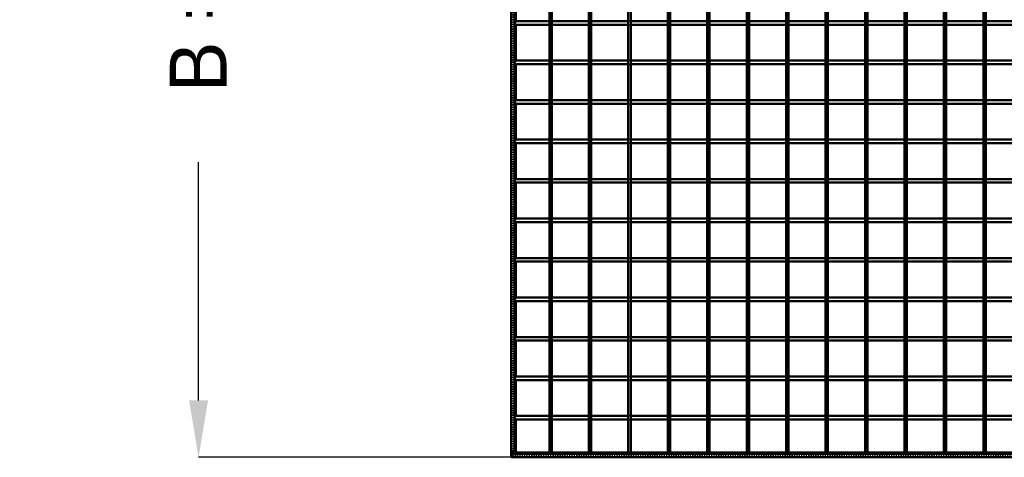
# Model space of a CAD drawing. Header units: millimetres. Extents: x -1015 to 654, y -500 to 954.
# Tile 1 of 10: x -1015 to -183, y -500 to -131. Entities that reach past the tile are written whole.
import ezdxf

# ---------------------------------------------------------------- set-up
doc = ezdxf.new("R2010")
doc.units = ezdxf.units.MM
doc.linetypes.add('Dashed', pattern=[2, 1, -1])
for name, color, linetype, lineweight in [('2d ConnectionPoints', 7, 'Continuous', 50), ('AM_0', 7, 'Continuous', 50), ('AM_5', 3, 'Continuous', 25), ('AM_9', 6, 'Dashed', 25)]:
    doc.layers.add(name, color=color, linetype=linetype, lineweight=lineweight)
doc.dimstyles.new('ISO-25', dxfattribs={"dimtxt": 2.5, "dimasz": 2.5, "dimexe": 1.25, "dimexo": 0.625, "dimtad": 1, "dimtxsty": 'Standard', "dimcen": 2.5, "dimadec": 0, "dimazin": 0, "dimtfac": 1, "dimtmove": 0, "dimatfit": 3, "dimfxl": 1, "dimarcsym": 0})

# ---------------------------------------------------------------- blocks, each defined once
blk = doc.blocks.new('2_aye5v7en8hty8qucihwbxgmkc________0_in_LPPX333033311120010003500_4')
at = {"layer": 'AM_0'}
for p, q in [((600, -497), (-600, -497)), ((-600, -497), (-600, -500)), ((-567.61, -496.05), (-596.05, -496.05)), ((-534.28, -496.05), (-565.61, -496.05)), ((-500.95, -496.05), (-532.28, -496.05)), ((-467.62, -496.05), (-498.95, -496.05)), ((-434.29, -496.05), (-465.62, -496.05)), ((-400.96, -496.05), (-432.29, -496.05)), ((-367.63, -496.05), (-398.96, -496.05)), ((-334.3, -496.05), (-365.63, -496.05)), ((-300.97, -496.05), (-332.3, -496.05)), ((-267.64, -496.05), (-298.97, -496.05)), ((-234.31, -496.05), (-265.64, -496.05)), ((-200.98, -496.05), (-232.31, -496.05)), ((-167.65, -496.05), (-198.98, -496.05)), ((600, -500), (-600, -500))]:
    blk.add_line(p, q, dxfattribs=at)
at = {"layer": 'AM_9'}
for p, q in [((-596.05, -496.05), (-600, -496.05)), ((600, -498.4), (-600, -498.4)), ((600, -498.92), (-600, -498.92)), ((-565.61, -496.05), (-567.61, -496.05)), ((-532.28, -496.05), (-534.28, -496.05)), ((-498.95, -496.05), (-500.95, -496.05)), ((-465.62, -496.05), (-467.62, -496.05)), ((-432.29, -496.05), (-434.29, -496.05)), ((-398.96, -496.05), (-400.96, -496.05)), ((-365.63, -496.05), (-367.63, -496.05)), ((-332.3, -496.05), (-334.3, -496.05)), ((-298.97, -496.05), (-300.97, -496.05)), ((-265.64, -496.05), (-267.64, -496.05)), ((-232.31, -496.05), (-234.31, -496.05)), ((-198.98, -496.05), (-200.98, -496.05))]:
    blk.add_line(p, q, dxfattribs=at)
blk = doc.blocks.new('3_98w8y8n9pnnshzyqtkhy7d5ta________0_in_LPPX333033311120010003500_4')
at = {"layer": 'AM_0'}
for p, q in [((-567.61, -497), (-567.61, 497)), ((-565.61, -497), (-565.61, 497)), ((-565.61, -497), (-567.61, -497))]:
    blk.add_line(p, q, dxfattribs=at)
blk = doc.blocks.new('4_wizhkgic8zalxwleitgvp0fmm________0_in_LPPX333033311120010003500_4')
at = {"layer": 'AM_0'}
for p, q in [((-534.28, -497), (-534.28, 497)), ((-532.28, -497), (-532.28, 497)), ((-532.28, -497), (-534.28, -497))]:
    blk.add_line(p, q, dxfattribs=at)
blk = doc.blocks.new('5_82lzt9405gntaohgu1nx3q3im________0_in_LPPX333033311120010003500_4')
at = {"layer": 'AM_0'}
for p, q in [((-500.95, -497), (-500.95, 497)), ((-498.95, -497), (-498.95, 497)), ((-498.95, -497), (-500.95, -497))]:
    blk.add_line(p, q, dxfattribs=at)
blk = doc.blocks.new('6_csmklxqvnaftu5ah9o9iv45ii________0_in_LPPX333033311120010003500_4')
at = {"layer": 'AM_0'}
for p, q in [((-467.62, -497), (-467.62, 497)), ((-465.62, -497), (-465.62, 497)), ((-465.62, -497), (-467.62, -497))]:
    blk.add_line(p, q, dxfattribs=at)
blk = doc.blocks.new('7_621yq6z4jo3vtsxkbmhoq45sg________0_in_LPPX333033311120010003500_4')
at = {"layer": 'AM_0'}
for p, q in [((-434.29, -497), (-434.29, 497)), ((-432.29, -497), (-432.29, 497)), ((-432.29, -497), (-434.29, -497))]:
    blk.add_line(p, q, dxfattribs=at)
blk = doc.blocks.new('8_ryixsldcfzuoqkxpyifwhqjbs________0_in_LPPX333033311120010003500_4')
at = {"layer": 'AM_0'}
for p, q in [((-400.96, -497), (-400.96, 497)), ((-398.96, -497), (-398.96, 497)), ((-398.96, -497), (-400.96, -497))]:
    blk.add_line(p, q, dxfattribs=at)
blk = doc.blocks.new('9_z2vu9ui5k5jb81t44dnrtzbje________0_in_LPPX333033311120010003500_4')
at = {"layer": 'AM_0'}
for p, q in [((-367.63, -497), (-367.63, 497)), ((-365.63, -497), (-365.63, 497)), ((-365.63, -497), (-367.63, -497))]:
    blk.add_line(p, q, dxfattribs=at)
blk = doc.blocks.new('10_d8nt32767jgunftint1pfjqmj________0_in_LPPX333033311120010003500_4')
at = {"layer": 'AM_0'}
for p, q in [((-334.3, -497), (-334.3, 497)), ((-332.3, -497), (-332.3, 497)), ((-332.3, -497), (-334.3, -497))]:
    blk.add_line(p, q, dxfattribs=at)
blk = doc.blocks.new('11_f48x1726dn3gzwi7iqlk6zoyg________0_in_LPPX333033311120010003500_4')
at = {"layer": 'AM_0'}
for p, q in [((-300.97, -497), (-300.97, 497)), ((-298.97, -497), (-298.97, 497)), ((-298.97, -497), (-300.97, -497))]:
    blk.add_line(p, q, dxfattribs=at)
blk = doc.blocks.new('12_8wn13upayi8n9dlhgtrexv86h________0_in_LPPX333033311120010003500_4')
at = {"layer": 'AM_0'}
for p, q in [((-267.64, -497), (-267.64, 497)), ((-265.64, -497), (-265.64, 497)), ((-265.64, -497), (-267.64, -497))]:
    blk.add_line(p, q, dxfattribs=at)
blk = doc.blocks.new('13_qmaw2ln7ypr8b205kkrsenfns________0_in_LPPX333033311120010003500_4')
at = {"layer": 'AM_0'}
for p, q in [((-234.31, -497), (-234.31, 497)), ((-232.31, -497), (-232.31, 497)), ((-232.31, -497), (-234.31, -497))]:
    blk.add_line(p, q, dxfattribs=at)
blk = doc.blocks.new('14_nr62sfknrv5k65frpn3hblj8j________0_in_LPPX333033311120010003500_4')
at = {"layer": 'AM_0'}
for p, q in [((-200.98, -497), (-200.98, 497)), ((-198.98, -497), (-198.98, 497)), ((-198.98, -497), (-200.98, -497))]:
    blk.add_line(p, q, dxfattribs=at)
blk = doc.blocks.new('39_w7z8vgcumxqs7950xpl0k6ydj________0_in_LPPX333033311120010003500_4')
at = {"layer": 'AM_0'}
for p, q in [((-597, -465.12), (-597, -468.12)), ((-567.61, -465.12), (-597, -465.12)), ((-567.61, -465.12), (-567.61, -468.12)), ((-534.28, -465.12), (-565.61, -465.12)), ((-565.61, -468.12), (-565.61, -465.12)), ((-534.28, -465.12), (-534.28, -468.12)), ((-532.28, -468.12), (-532.28, -465.12)), ((-500.95, -465.12), (-532.28, -465.12)), ((-500.95, -465.12), (-500.95, -468.12)), ((-467.62, -465.12), (-498.95, -465.12)), ((-498.95, -468.12), (-498.95, -465.12)), ((-467.62, -465.12), (-467.62, -468.12)), ((-465.62, -468.12), (-465.62, -465.12)), ((-434.29, -465.12), (-465.62, -465.12)), ((-434.29, -465.12), (-434.29, -468.12)), ((-432.29, -468.12), (-432.29, -465.12)), ((-400.96, -465.12), (-432.29, -465.12)), ((-400.96, -465.12), (-400.96, -468.12)), ((-398.96, -468.12), (-398.96, -465.12)), ((-367.63, -465.12), (-398.96, -465.12)), ((-367.63, -465.12), (-367.63, -468.12)), ((-365.63, -468.12), (-365.63, -465.12)), ((-334.3, -465.12), (-365.63, -465.12)), ((-334.3, -465.12), (-334.3, -468.12)), ((-332.3, -468.12), (-332.3, -465.12)), ((-300.97, -465.12), (-332.3, -465.12)), ((-300.97, -465.12), (-300.97, -468.12)), ((-298.97, -468.12), (-298.97, -465.12)), ((-267.64, -465.12), (-298.97, -465.12)), ((-267.64, -465.12), (-267.64, -468.12)), ((-265.64, -468.12), (-265.64, -465.12)), ((-234.31, -465.12), (-265.64, -465.12)), ((-234.31, -465.12), (-234.31, -468.12)), ((-232.31, -468.12), (-232.31, -465.12)), ((-200.98, -465.12), (-232.31, -465.12)), ((-200.98, -465.12), (-200.98, -468.12)), ((-198.98, -468.12), (-198.98, -465.12)), ((-167.65, -465.12), (-198.98, -465.12)), ((-567.61, -468.12), (-597, -468.12)), ((-534.28, -468.12), (-565.61, -468.12)), ((-500.95, -468.12), (-532.28, -468.12)), ((-467.62, -468.12), (-498.95, -468.12)), ((-434.29, -468.12), (-465.62, -468.12)), ((-400.96, -468.12), (-432.29, -468.12)), ((-367.63, -468.12), (-398.96, -468.12)), ((-334.3, -468.12), (-365.63, -468.12)), ((-300.97, -468.12), (-332.3, -468.12)), ((-267.64, -468.12), (-298.97, -468.12)), ((-234.31, -468.12), (-265.64, -468.12)), ((-200.98, -468.12), (-232.31, -468.12)), ((-167.65, -468.12), (-198.98, -468.12))]:
    blk.add_line(p, q, dxfattribs=at)
at = {"layer": 'AM_9'}
for p, q in [((-565.61, -465.12), (-567.61, -465.12)), ((-532.28, -465.12), (-534.28, -465.12)), ((-498.95, -465.12), (-500.95, -465.12)), ((-465.62, -465.12), (-467.62, -465.12)), ((-432.29, -465.12), (-434.29, -465.12)), ((-398.96, -465.12), (-400.96, -465.12)), ((-365.63, -465.12), (-367.63, -465.12)), ((-332.3, -465.12), (-334.3, -465.12)), ((-298.97, -465.12), (-300.97, -465.12)), ((-265.64, -465.12), (-267.64, -465.12)), ((-232.31, -465.12), (-234.31, -465.12)), ((-198.98, -465.12), (-200.98, -465.12)), ((-567.61, -468.12), (-565.61, -468.12)), ((-534.28, -468.12), (-532.28, -468.12)), ((-500.95, -468.12), (-498.95, -468.12)), ((-467.62, -468.12), (-465.62, -468.12)), ((-434.29, -468.12), (-432.29, -468.12)), ((-400.96, -468.12), (-398.96, -468.12)), ((-367.63, -468.12), (-365.63, -468.12)), ((-334.3, -468.12), (-332.3, -468.12)), ((-300.97, -468.12), (-298.97, -468.12)), ((-267.64, -468.12), (-265.64, -468.12)), ((-234.31, -468.12), (-232.31, -468.12)), ((-200.98, -468.12), (-198.98, -468.12))]:
    blk.add_line(p, q, dxfattribs=at)
blk = doc.blocks.new('40_pdipfrf5e9tv9q0oiyv9ppw4i________0_in_LPPX333033311120010003500_4')
at = {"layer": 'AM_0'}
for p, q in [((-597, -431.79), (-597, -434.79)), ((-567.61, -431.79), (-597, -431.79)), ((-567.61, -431.79), (-567.61, -434.79)), ((-534.28, -431.79), (-565.61, -431.79)), ((-565.61, -434.79), (-565.61, -431.79)), ((-534.28, -431.79), (-534.28, -434.79)), ((-532.28, -434.79), (-532.28, -431.79)), ((-500.95, -431.79), (-532.28, -431.79)), ((-500.95, -431.79), (-500.95, -434.79)), ((-467.62, -431.79), (-498.95, -431.79)), ((-498.95, -434.79), (-498.95, -431.79)), ((-467.62, -431.79), (-467.62, -434.79)), ((-465.62, -434.79), (-465.62, -431.79)), ((-434.29, -431.79), (-465.62, -431.79)), ((-434.29, -431.79), (-434.29, -434.79)), ((-432.29, -434.79), (-432.29, -431.79)), ((-400.96, -431.79), (-432.29, -431.79)), ((-400.96, -431.79), (-400.96, -434.79)), ((-398.96, -434.79), (-398.96, -431.79)), ((-367.63, -431.79), (-398.96, -431.79)), ((-367.63, -431.79), (-367.63, -434.79)), ((-365.63, -434.79), (-365.63, -431.79)), ((-334.3, -431.79), (-365.63, -431.79)), ((-334.3, -431.79), (-334.3, -434.79)), ((-332.3, -434.79), (-332.3, -431.79)), ((-300.97, -431.79), (-332.3, -431.79)), ((-300.97, -431.79), (-300.97, -434.79)), ((-298.97, -434.79), (-298.97, -431.79)), ((-267.64, -431.79), (-298.97, -431.79)), ((-267.64, -431.79), (-267.64, -434.79)), ((-265.64, -434.79), (-265.64, -431.79)), ((-234.31, -431.79), (-265.64, -431.79)), ((-234.31, -431.79), (-234.31, -434.79)), ((-232.31, -434.79), (-232.31, -431.79)), ((-200.98, -431.79), (-232.31, -431.79)), ((-200.98, -431.79), (-200.98, -434.79)), ((-198.98, -434.79), (-198.98, -431.79)), ((-167.65, -431.79), (-198.98, -431.79)), ((-567.61, -434.79), (-597, -434.79)), ((-534.28, -434.79), (-565.61, -434.79)), ((-500.95, -434.79), (-532.28, -434.79)), ((-467.62, -434.79), (-498.95, -434.79)), ((-434.29, -434.79), (-465.62, -434.79)), ((-400.96, -434.79), (-432.29, -434.79)), ((-367.63, -434.79), (-398.96, -434.79)), ((-334.3, -434.79), (-365.63, -434.79)), ((-300.97, -434.79), (-332.3, -434.79)), ((-267.64, -434.79), (-298.97, -434.79)), ((-234.31, -434.79), (-265.64, -434.79)), ((-200.98, -434.79), (-232.31, -434.79)), ((-167.65, -434.79), (-198.98, -434.79))]:
    blk.add_line(p, q, dxfattribs=at)
at = {"layer": 'AM_9'}
for p, q in [((-565.61, -431.79), (-567.61, -431.79)), ((-532.28, -431.79), (-534.28, -431.79)), ((-498.95, -431.79), (-500.95, -431.79)), ((-465.62, -431.79), (-467.62, -431.79)), ((-432.29, -431.79), (-434.29, -431.79)), ((-398.96, -431.79), (-400.96, -431.79)), ((-365.63, -431.79), (-367.63, -431.79)), ((-332.3, -431.79), (-334.3, -431.79)), ((-298.97, -431.79), (-300.97, -431.79)), ((-265.64, -431.79), (-267.64, -431.79)), ((-232.31, -431.79), (-234.31, -431.79)), ((-198.98, -431.79), (-200.98, -431.79)), ((-567.61, -434.79), (-565.61, -434.79)), ((-534.28, -434.79), (-532.28, -434.79)), ((-500.95, -434.79), (-498.95, -434.79)), ((-467.62, -434.79), (-465.62, -434.79)), ((-434.29, -434.79), (-432.29, -434.79)), ((-400.96, -434.79), (-398.96, -434.79)), ((-367.63, -434.79), (-365.63, -434.79)), ((-334.3, -434.79), (-332.3, -434.79)), ((-300.97, -434.79), (-298.97, -434.79)), ((-267.64, -434.79), (-265.64, -434.79)), ((-234.31, -434.79), (-232.31, -434.79)), ((-200.98, -434.79), (-198.98, -434.79))]:
    blk.add_line(p, q, dxfattribs=at)
blk = doc.blocks.new('41_phayhs35dc2vzmm2moycgwd2c________0_in_LPPX333033311120010003500_4')
at = {"layer": 'AM_0'}
for p, q in [((-597, -398.46), (-597, -401.46)), ((-567.61, -398.46), (-597, -398.46)), ((-567.61, -398.46), (-567.61, -401.46)), ((-534.28, -398.46), (-565.61, -398.46)), ((-565.61, -401.46), (-565.61, -398.46)), ((-534.28, -398.46), (-534.28, -401.46)), ((-532.28, -401.46), (-532.28, -398.46)), ((-500.95, -398.46), (-532.28, -398.46)), ((-500.95, -398.46), (-500.95, -401.46)), ((-467.62, -398.46), (-498.95, -398.46)), ((-498.95, -401.46), (-498.95, -398.46)), ((-467.62, -398.46), (-467.62, -401.46)), ((-465.62, -401.46), (-465.62, -398.46)), ((-434.29, -398.46), (-465.62, -398.46)), ((-434.29, -398.46), (-434.29, -401.46)), ((-432.29, -401.46), (-432.29, -398.46)), ((-400.96, -398.46), (-432.29, -398.46)), ((-400.96, -398.46), (-400.96, -401.46)), ((-398.96, -401.46), (-398.96, -398.46)), ((-367.63, -398.46), (-398.96, -398.46)), ((-367.63, -398.46), (-367.63, -401.46)), ((-365.63, -401.46), (-365.63, -398.46)), ((-334.3, -398.46), (-365.63, -398.46)), ((-334.3, -398.46), (-334.3, -401.46)), ((-332.3, -401.46), (-332.3, -398.46)), ((-300.97, -398.46), (-332.3, -398.46)), ((-300.97, -398.46), (-300.97, -401.46)), ((-298.97, -401.46), (-298.97, -398.46)), ((-267.64, -398.46), (-298.97, -398.46)), ((-267.64, -398.46), (-267.64, -401.46)), ((-265.64, -401.46), (-265.64, -398.46)), ((-234.31, -398.46), (-265.64, -398.46)), ((-234.31, -398.46), (-234.31, -401.46)), ((-232.31, -401.46), (-232.31, -398.46)), ((-200.98, -398.46), (-232.31, -398.46)), ((-200.98, -398.46), (-200.98, -401.46)), ((-198.98, -401.46), (-198.98, -398.46)), ((-167.65, -398.46), (-198.98, -398.46)), ((-567.61, -401.46), (-597, -401.46)), ((-534.28, -401.46), (-565.61, -401.46)), ((-500.95, -401.46), (-532.28, -401.46)), ((-467.62, -401.46), (-498.95, -401.46)), ((-434.29, -401.46), (-465.62, -401.46)), ((-400.96, -401.46), (-432.29, -401.46)), ((-367.63, -401.46), (-398.96, -401.46)), ((-334.3, -401.46), (-365.63, -401.46)), ((-300.97, -401.46), (-332.3, -401.46)), ((-267.64, -401.46), (-298.97, -401.46)), ((-234.31, -401.46), (-265.64, -401.46)), ((-200.98, -401.46), (-232.31, -401.46)), ((-167.65, -401.46), (-198.98, -401.46))]:
    blk.add_line(p, q, dxfattribs=at)
at = {"layer": 'AM_9'}
for p, q in [((-565.61, -398.46), (-567.61, -398.46)), ((-532.28, -398.46), (-534.28, -398.46)), ((-498.95, -398.46), (-500.95, -398.46)), ((-465.62, -398.46), (-467.62, -398.46)), ((-432.29, -398.46), (-434.29, -398.46)), ((-398.96, -398.46), (-400.96, -398.46)), ((-365.63, -398.46), (-367.63, -398.46)), ((-332.3, -398.46), (-334.3, -398.46)), ((-298.97, -398.46), (-300.97, -398.46)), ((-265.64, -398.46), (-267.64, -398.46)), ((-232.31, -398.46), (-234.31, -398.46)), ((-198.98, -398.46), (-200.98, -398.46)), ((-567.61, -401.46), (-565.61, -401.46)), ((-534.28, -401.46), (-532.28, -401.46)), ((-500.95, -401.46), (-498.95, -401.46)), ((-467.62, -401.46), (-465.62, -401.46)), ((-434.29, -401.46), (-432.29, -401.46)), ((-400.96, -401.46), (-398.96, -401.46)), ((-367.63, -401.46), (-365.63, -401.46)), ((-334.3, -401.46), (-332.3, -401.46)), ((-300.97, -401.46), (-298.97, -401.46)), ((-267.64, -401.46), (-265.64, -401.46)), ((-234.31, -401.46), (-232.31, -401.46)), ((-200.98, -401.46), (-198.98, -401.46))]:
    blk.add_line(p, q, dxfattribs=at)
blk = doc.blocks.new('42_4hf98vh8qja4sdda154kj5dgv________0_in_LPPX333033311120010003500_4')
at = {"layer": 'AM_0'}
for p, q in [((-597, -365.13), (-597, -368.13)), ((-567.61, -365.13), (-597, -365.13)), ((-567.61, -365.13), (-567.61, -368.13)), ((-534.28, -365.13), (-565.61, -365.13)), ((-565.61, -368.13), (-565.61, -365.13)), ((-534.28, -365.13), (-534.28, -368.13)), ((-532.28, -368.13), (-532.28, -365.13)), ((-500.95, -365.13), (-532.28, -365.13)), ((-500.95, -365.13), (-500.95, -368.13)), ((-467.62, -365.13), (-498.95, -365.13)), ((-498.95, -368.13), (-498.95, -365.13)), ((-467.62, -365.13), (-467.62, -368.13)), ((-465.62, -368.13), (-465.62, -365.13)), ((-434.29, -365.13), (-465.62, -365.13)), ((-434.29, -365.13), (-434.29, -368.13)), ((-432.29, -368.13), (-432.29, -365.13)), ((-400.96, -365.13), (-432.29, -365.13)), ((-400.96, -365.13), (-400.96, -368.13)), ((-398.96, -368.13), (-398.96, -365.13)), ((-367.63, -365.13), (-398.96, -365.13)), ((-367.63, -365.13), (-367.63, -368.13)), ((-365.63, -368.13), (-365.63, -365.13)), ((-334.3, -365.13), (-365.63, -365.13)), ((-334.3, -365.13), (-334.3, -368.13)), ((-332.3, -368.13), (-332.3, -365.13)), ((-300.97, -365.13), (-332.3, -365.13)), ((-300.97, -365.13), (-300.97, -368.13)), ((-298.97, -368.13), (-298.97, -365.13)), ((-267.64, -365.13), (-298.97, -365.13)), ((-267.64, -365.13), (-267.64, -368.13)), ((-265.64, -368.13), (-265.64, -365.13)), ((-234.31, -365.13), (-265.64, -365.13)), ((-234.31, -365.13), (-234.31, -368.13)), ((-232.31, -368.13), (-232.31, -365.13)), ((-200.98, -365.13), (-232.31, -365.13)), ((-200.98, -365.13), (-200.98, -368.13)), ((-198.98, -368.13), (-198.98, -365.13)), ((-167.65, -365.13), (-198.98, -365.13)), ((-567.61, -368.13), (-597, -368.13)), ((-534.28, -368.13), (-565.61, -368.13)), ((-500.95, -368.13), (-532.28, -368.13)), ((-467.62, -368.13), (-498.95, -368.13)), ((-434.29, -368.13), (-465.62, -368.13)), ((-400.96, -368.13), (-432.29, -368.13)), ((-367.63, -368.13), (-398.96, -368.13)), ((-334.3, -368.13), (-365.63, -368.13)), ((-300.97, -368.13), (-332.3, -368.13)), ((-267.64, -368.13), (-298.97, -368.13)), ((-234.31, -368.13), (-265.64, -368.13)), ((-200.98, -368.13), (-232.31, -368.13)), ((-167.65, -368.13), (-198.98, -368.13))]:
    blk.add_line(p, q, dxfattribs=at)
at = {"layer": 'AM_9'}
for p, q in [((-565.61, -365.13), (-567.61, -365.13)), ((-532.28, -365.13), (-534.28, -365.13)), ((-498.95, -365.13), (-500.95, -365.13)), ((-465.62, -365.13), (-467.62, -365.13)), ((-432.29, -365.13), (-434.29, -365.13)), ((-398.96, -365.13), (-400.96, -365.13)), ((-365.63, -365.13), (-367.63, -365.13)), ((-332.3, -365.13), (-334.3, -365.13)), ((-298.97, -365.13), (-300.97, -365.13)), ((-265.64, -365.13), (-267.64, -365.13)), ((-232.31, -365.13), (-234.31, -365.13)), ((-198.98, -365.13), (-200.98, -365.13)), ((-567.61, -368.13), (-565.61, -368.13)), ((-534.28, -368.13), (-532.28, -368.13)), ((-500.95, -368.13), (-498.95, -368.13)), ((-467.62, -368.13), (-465.62, -368.13)), ((-434.29, -368.13), (-432.29, -368.13)), ((-400.96, -368.13), (-398.96, -368.13)), ((-367.63, -368.13), (-365.63, -368.13)), ((-334.3, -368.13), (-332.3, -368.13)), ((-300.97, -368.13), (-298.97, -368.13)), ((-267.64, -368.13), (-265.64, -368.13)), ((-234.31, -368.13), (-232.31, -368.13)), ((-200.98, -368.13), (-198.98, -368.13))]:
    blk.add_line(p, q, dxfattribs=at)
blk = doc.blocks.new('43_yha96gujzqpacgkkawxb2t3pd________0_in_LPPX333033311120010003500_4')
at = {"layer": 'AM_0'}
for p, q in [((-597, -331.8), (-597, -334.8)), ((-567.61, -331.8), (-597, -331.8)), ((-567.61, -331.8), (-567.61, -334.8)), ((-534.28, -331.8), (-565.61, -331.8)), ((-565.61, -334.8), (-565.61, -331.8)), ((-534.28, -331.8), (-534.28, -334.8)), ((-532.28, -334.8), (-532.28, -331.8)), ((-500.95, -331.8), (-532.28, -331.8)), ((-500.95, -331.8), (-500.95, -334.8)), ((-467.62, -331.8), (-498.95, -331.8)), ((-498.95, -334.8), (-498.95, -331.8)), ((-467.62, -331.8), (-467.62, -334.8)), ((-465.62, -334.8), (-465.62, -331.8)), ((-434.29, -331.8), (-465.62, -331.8)), ((-434.29, -331.8), (-434.29, -334.8)), ((-432.29, -334.8), (-432.29, -331.8)), ((-400.96, -331.8), (-432.29, -331.8)), ((-400.96, -331.8), (-400.96, -334.8)), ((-398.96, -334.8), (-398.96, -331.8)), ((-367.63, -331.8), (-398.96, -331.8)), ((-367.63, -331.8), (-367.63, -334.8)), ((-365.63, -334.8), (-365.63, -331.8)), ((-334.3, -331.8), (-365.63, -331.8)), ((-334.3, -331.8), (-334.3, -334.8)), ((-332.3, -334.8), (-332.3, -331.8)), ((-300.97, -331.8), (-332.3, -331.8)), ((-300.97, -331.8), (-300.97, -334.8)), ((-298.97, -334.8), (-298.97, -331.8)), ((-267.64, -331.8), (-298.97, -331.8)), ((-267.64, -331.8), (-267.64, -334.8)), ((-265.64, -334.8), (-265.64, -331.8)), ((-234.31, -331.8), (-265.64, -331.8)), ((-234.31, -331.8), (-234.31, -334.8)), ((-232.31, -334.8), (-232.31, -331.8)), ((-200.98, -331.8), (-232.31, -331.8)), ((-200.98, -331.8), (-200.98, -334.8)), ((-198.98, -334.8), (-198.98, -331.8)), ((-167.65, -331.8), (-198.98, -331.8)), ((-567.61, -334.8), (-597, -334.8)), ((-534.28, -334.8), (-565.61, -334.8)), ((-500.95, -334.8), (-532.28, -334.8)), ((-467.62, -334.8), (-498.95, -334.8)), ((-434.29, -334.8), (-465.62, -334.8)), ((-400.96, -334.8), (-432.29, -334.8)), ((-367.63, -334.8), (-398.96, -334.8)), ((-334.3, -334.8), (-365.63, -334.8)), ((-300.97, -334.8), (-332.3, -334.8)), ((-267.64, -334.8), (-298.97, -334.8)), ((-234.31, -334.8), (-265.64, -334.8)), ((-200.98, -334.8), (-232.31, -334.8)), ((-167.65, -334.8), (-198.98, -334.8))]:
    blk.add_line(p, q, dxfattribs=at)
at = {"layer": 'AM_9'}
for p, q in [((-565.61, -331.8), (-567.61, -331.8)), ((-532.28, -331.8), (-534.28, -331.8)), ((-498.95, -331.8), (-500.95, -331.8)), ((-465.62, -331.8), (-467.62, -331.8)), ((-432.29, -331.8), (-434.29, -331.8)), ((-398.96, -331.8), (-400.96, -331.8)), ((-365.63, -331.8), (-367.63, -331.8)), ((-332.3, -331.8), (-334.3, -331.8)), ((-298.97, -331.8), (-300.97, -331.8)), ((-265.64, -331.8), (-267.64, -331.8)), ((-232.31, -331.8), (-234.31, -331.8)), ((-198.98, -331.8), (-200.98, -331.8)), ((-567.61, -334.8), (-565.61, -334.8)), ((-534.28, -334.8), (-532.28, -334.8)), ((-500.95, -334.8), (-498.95, -334.8)), ((-467.62, -334.8), (-465.62, -334.8)), ((-434.29, -334.8), (-432.29, -334.8)), ((-400.96, -334.8), (-398.96, -334.8)), ((-367.63, -334.8), (-365.63, -334.8)), ((-334.3, -334.8), (-332.3, -334.8)), ((-300.97, -334.8), (-298.97, -334.8)), ((-267.64, -334.8), (-265.64, -334.8)), ((-234.31, -334.8), (-232.31, -334.8)), ((-200.98, -334.8), (-198.98, -334.8))]:
    blk.add_line(p, q, dxfattribs=at)
blk = doc.blocks.new('44_ahfjz6chix28sgopu1imr7r5g________0_in_LPPX333033311120010003500_4')
at = {"layer": 'AM_0'}
for p, q in [((-597, -298.47), (-597, -301.47)), ((-567.61, -298.47), (-597, -298.47)), ((-567.61, -298.47), (-567.61, -301.47)), ((-534.28, -298.47), (-565.61, -298.47)), ((-565.61, -301.47), (-565.61, -298.47)), ((-534.28, -298.47), (-534.28, -301.47)), ((-532.28, -301.47), (-532.28, -298.47)), ((-500.95, -298.47), (-532.28, -298.47)), ((-500.95, -298.47), (-500.95, -301.47)), ((-467.62, -298.47), (-498.95, -298.47)), ((-498.95, -301.47), (-498.95, -298.47)), ((-467.62, -298.47), (-467.62, -301.47)), ((-465.62, -301.47), (-465.62, -298.47)), ((-434.29, -298.47), (-465.62, -298.47)), ((-434.29, -298.47), (-434.29, -301.47)), ((-432.29, -301.47), (-432.29, -298.47)), ((-400.96, -298.47), (-432.29, -298.47)), ((-400.96, -298.47), (-400.96, -301.47)), ((-398.96, -301.47), (-398.96, -298.47)), ((-367.63, -298.47), (-398.96, -298.47)), ((-367.63, -298.47), (-367.63, -301.47)), ((-365.63, -301.47), (-365.63, -298.47)), ((-334.3, -298.47), (-365.63, -298.47)), ((-334.3, -298.47), (-334.3, -301.47)), ((-332.3, -301.47), (-332.3, -298.47)), ((-300.97, -298.47), (-332.3, -298.47)), ((-300.97, -298.47), (-300.97, -301.47)), ((-298.97, -301.47), (-298.97, -298.47)), ((-267.64, -298.47), (-298.97, -298.47)), ((-267.64, -298.47), (-267.64, -301.47)), ((-265.64, -301.47), (-265.64, -298.47)), ((-234.31, -298.47), (-265.64, -298.47)), ((-234.31, -298.47), (-234.31, -301.47)), ((-232.31, -301.47), (-232.31, -298.47)), ((-200.98, -298.47), (-232.31, -298.47)), ((-200.98, -298.47), (-200.98, -301.47)), ((-198.98, -301.47), (-198.98, -298.47)), ((-167.65, -298.47), (-198.98, -298.47)), ((-567.61, -301.47), (-597, -301.47)), ((-534.28, -301.47), (-565.61, -301.47)), ((-500.95, -301.47), (-532.28, -301.47)), ((-467.62, -301.47), (-498.95, -301.47)), ((-434.29, -301.47), (-465.62, -301.47)), ((-400.96, -301.47), (-432.29, -301.47)), ((-367.63, -301.47), (-398.96, -301.47)), ((-334.3, -301.47), (-365.63, -301.47)), ((-300.97, -301.47), (-332.3, -301.47)), ((-267.64, -301.47), (-298.97, -301.47)), ((-234.31, -301.47), (-265.64, -301.47)), ((-200.98, -301.47), (-232.31, -301.47)), ((-167.65, -301.47), (-198.98, -301.47))]:
    blk.add_line(p, q, dxfattribs=at)
at = {"layer": 'AM_9'}
for p, q in [((-565.61, -298.47), (-567.61, -298.47)), ((-532.28, -298.47), (-534.28, -298.47)), ((-498.95, -298.47), (-500.95, -298.47)), ((-465.62, -298.47), (-467.62, -298.47)), ((-432.29, -298.47), (-434.29, -298.47)), ((-398.96, -298.47), (-400.96, -298.47)), ((-365.63, -298.47), (-367.63, -298.47)), ((-332.3, -298.47), (-334.3, -298.47)), ((-298.97, -298.47), (-300.97, -298.47)), ((-265.64, -298.47), (-267.64, -298.47)), ((-232.31, -298.47), (-234.31, -298.47)), ((-198.98, -298.47), (-200.98, -298.47)), ((-567.61, -301.47), (-565.61, -301.47)), ((-534.28, -301.47), (-532.28, -301.47)), ((-500.95, -301.47), (-498.95, -301.47)), ((-467.62, -301.47), (-465.62, -301.47)), ((-434.29, -301.47), (-432.29, -301.47)), ((-400.96, -301.47), (-398.96, -301.47)), ((-367.63, -301.47), (-365.63, -301.47)), ((-334.3, -301.47), (-332.3, -301.47)), ((-300.97, -301.47), (-298.97, -301.47)), ((-267.64, -301.47), (-265.64, -301.47)), ((-234.31, -301.47), (-232.31, -301.47)), ((-200.98, -301.47), (-198.98, -301.47))]:
    blk.add_line(p, q, dxfattribs=at)
blk = doc.blocks.new('45_x15zwr1qyakzzdckvh7gtavqd________0_in_LPPX333033311120010003500_4')
at = {"layer": 'AM_0'}
for p, q in [((-597, -265.14), (-597, -268.14)), ((-567.61, -265.14), (-597, -265.14)), ((-567.61, -265.14), (-567.61, -268.14)), ((-534.28, -265.14), (-565.61, -265.14)), ((-565.61, -268.14), (-565.61, -265.14)), ((-534.28, -265.14), (-534.28, -268.14)), ((-532.28, -268.14), (-532.28, -265.14)), ((-500.95, -265.14), (-532.28, -265.14)), ((-500.95, -265.14), (-500.95, -268.14)), ((-467.62, -265.14), (-498.95, -265.14)), ((-498.95, -268.14), (-498.95, -265.14)), ((-467.62, -265.14), (-467.62, -268.14)), ((-465.62, -268.14), (-465.62, -265.14)), ((-434.29, -265.14), (-465.62, -265.14)), ((-434.29, -265.14), (-434.29, -268.14)), ((-432.29, -268.14), (-432.29, -265.14)), ((-400.96, -265.14), (-432.29, -265.14)), ((-400.96, -265.14), (-400.96, -268.14)), ((-398.96, -268.14), (-398.96, -265.14)), ((-367.63, -265.14), (-398.96, -265.14)), ((-367.63, -265.14), (-367.63, -268.14)), ((-365.63, -268.14), (-365.63, -265.14)), ((-334.3, -265.14), (-365.63, -265.14)), ((-334.3, -265.14), (-334.3, -268.14)), ((-332.3, -268.14), (-332.3, -265.14)), ((-300.97, -265.14), (-332.3, -265.14)), ((-300.97, -265.14), (-300.97, -268.14)), ((-298.97, -268.14), (-298.97, -265.14)), ((-267.64, -265.14), (-298.97, -265.14)), ((-267.64, -265.14), (-267.64, -268.14)), ((-265.64, -268.14), (-265.64, -265.14)), ((-234.31, -265.14), (-265.64, -265.14)), ((-234.31, -265.14), (-234.31, -268.14)), ((-232.31, -268.14), (-232.31, -265.14)), ((-200.98, -265.14), (-232.31, -265.14)), ((-200.98, -265.14), (-200.98, -268.14)), ((-198.98, -268.14), (-198.98, -265.14)), ((-167.65, -265.14), (-198.98, -265.14)), ((-567.61, -268.14), (-597, -268.14)), ((-534.28, -268.14), (-565.61, -268.14)), ((-500.95, -268.14), (-532.28, -268.14)), ((-467.62, -268.14), (-498.95, -268.14)), ((-434.29, -268.14), (-465.62, -268.14)), ((-400.96, -268.14), (-432.29, -268.14)), ((-367.63, -268.14), (-398.96, -268.14)), ((-334.3, -268.14), (-365.63, -268.14)), ((-300.97, -268.14), (-332.3, -268.14)), ((-267.64, -268.14), (-298.97, -268.14)), ((-234.31, -268.14), (-265.64, -268.14)), ((-200.98, -268.14), (-232.31, -268.14)), ((-167.65, -268.14), (-198.98, -268.14))]:
    blk.add_line(p, q, dxfattribs=at)
at = {"layer": 'AM_9'}
for p, q in [((-565.61, -265.14), (-567.61, -265.14)), ((-532.28, -265.14), (-534.28, -265.14)), ((-498.95, -265.14), (-500.95, -265.14)), ((-465.62, -265.14), (-467.62, -265.14)), ((-432.29, -265.14), (-434.29, -265.14)), ((-398.96, -265.14), (-400.96, -265.14)), ((-365.63, -265.14), (-367.63, -265.14)), ((-332.3, -265.14), (-334.3, -265.14)), ((-298.97, -265.14), (-300.97, -265.14)), ((-265.64, -265.14), (-267.64, -265.14)), ((-232.31, -265.14), (-234.31, -265.14)), ((-198.98, -265.14), (-200.98, -265.14)), ((-567.61, -268.14), (-565.61, -268.14)), ((-534.28, -268.14), (-532.28, -268.14)), ((-500.95, -268.14), (-498.95, -268.14)), ((-467.62, -268.14), (-465.62, -268.14)), ((-434.29, -268.14), (-432.29, -268.14)), ((-400.96, -268.14), (-398.96, -268.14)), ((-367.63, -268.14), (-365.63, -268.14)), ((-334.3, -268.14), (-332.3, -268.14)), ((-300.97, -268.14), (-298.97, -268.14)), ((-267.64, -268.14), (-265.64, -268.14)), ((-234.31, -268.14), (-232.31, -268.14)), ((-200.98, -268.14), (-198.98, -268.14))]:
    blk.add_line(p, q, dxfattribs=at)
blk = doc.blocks.new('46_xijyfjfg6cxt39qr7id0fzrbx________0_in_LPPX333033311120010003500_4')
at = {"layer": 'AM_0'}
for p, q in [((-597, -231.81), (-597, -234.81)), ((-567.61, -231.81), (-597, -231.81)), ((-567.61, -231.81), (-567.61, -234.81)), ((-534.28, -231.81), (-565.61, -231.81)), ((-565.61, -234.81), (-565.61, -231.81)), ((-534.28, -231.81), (-534.28, -234.81)), ((-532.28, -234.81), (-532.28, -231.81)), ((-500.95, -231.81), (-532.28, -231.81)), ((-500.95, -231.81), (-500.95, -234.81)), ((-467.62, -231.81), (-498.95, -231.81)), ((-498.95, -234.81), (-498.95, -231.81)), ((-467.62, -231.81), (-467.62, -234.81)), ((-465.62, -234.81), (-465.62, -231.81)), ((-434.29, -231.81), (-465.62, -231.81)), ((-434.29, -231.81), (-434.29, -234.81)), ((-432.29, -234.81), (-432.29, -231.81)), ((-400.96, -231.81), (-432.29, -231.81)), ((-400.96, -231.81), (-400.96, -234.81)), ((-398.96, -234.81), (-398.96, -231.81)), ((-367.63, -231.81), (-398.96, -231.81)), ((-367.63, -231.81), (-367.63, -234.81)), ((-365.63, -234.81), (-365.63, -231.81)), ((-334.3, -231.81), (-365.63, -231.81)), ((-334.3, -231.81), (-334.3, -234.81)), ((-332.3, -234.81), (-332.3, -231.81)), ((-300.97, -231.81), (-332.3, -231.81)), ((-300.97, -231.81), (-300.97, -234.81)), ((-298.97, -234.81), (-298.97, -231.81)), ((-267.64, -231.81), (-298.97, -231.81)), ((-267.64, -231.81), (-267.64, -234.81)), ((-265.64, -234.81), (-265.64, -231.81)), ((-234.31, -231.81), (-265.64, -231.81)), ((-234.31, -231.81), (-234.31, -234.81)), ((-232.31, -234.81), (-232.31, -231.81)), ((-200.98, -231.81), (-232.31, -231.81)), ((-200.98, -231.81), (-200.98, -234.81)), ((-198.98, -234.81), (-198.98, -231.81)), ((-167.65, -231.81), (-198.98, -231.81)), ((-567.61, -234.81), (-597, -234.81)), ((-534.28, -234.81), (-565.61, -234.81)), ((-500.95, -234.81), (-532.28, -234.81)), ((-467.62, -234.81), (-498.95, -234.81)), ((-434.29, -234.81), (-465.62, -234.81)), ((-400.96, -234.81), (-432.29, -234.81)), ((-367.63, -234.81), (-398.96, -234.81)), ((-334.3, -234.81), (-365.63, -234.81)), ((-300.97, -234.81), (-332.3, -234.81)), ((-267.64, -234.81), (-298.97, -234.81)), ((-234.31, -234.81), (-265.64, -234.81)), ((-200.98, -234.81), (-232.31, -234.81)), ((-167.65, -234.81), (-198.98, -234.81))]:
    blk.add_line(p, q, dxfattribs=at)
at = {"layer": 'AM_9'}
for p, q in [((-565.61, -231.81), (-567.61, -231.81)), ((-532.28, -231.81), (-534.28, -231.81)), ((-498.95, -231.81), (-500.95, -231.81)), ((-465.62, -231.81), (-467.62, -231.81)), ((-432.29, -231.81), (-434.29, -231.81)), ((-398.96, -231.81), (-400.96, -231.81)), ((-365.63, -231.81), (-367.63, -231.81)), ((-332.3, -231.81), (-334.3, -231.81)), ((-298.97, -231.81), (-300.97, -231.81)), ((-265.64, -231.81), (-267.64, -231.81)), ((-232.31, -231.81), (-234.31, -231.81)), ((-198.98, -231.81), (-200.98, -231.81)), ((-567.61, -234.81), (-565.61, -234.81)), ((-534.28, -234.81), (-532.28, -234.81)), ((-500.95, -234.81), (-498.95, -234.81)), ((-467.62, -234.81), (-465.62, -234.81)), ((-434.29, -234.81), (-432.29, -234.81)), ((-400.96, -234.81), (-398.96, -234.81)), ((-367.63, -234.81), (-365.63, -234.81)), ((-334.3, -234.81), (-332.3, -234.81)), ((-300.97, -234.81), (-298.97, -234.81)), ((-267.64, -234.81), (-265.64, -234.81)), ((-234.31, -234.81), (-232.31, -234.81)), ((-200.98, -234.81), (-198.98, -234.81))]:
    blk.add_line(p, q, dxfattribs=at)
blk = doc.blocks.new('47_tfewzhgt7gmdgz3zh0smfn19i________0_in_LPPX333033311120010003500_4')
at = {"layer": 'AM_0'}
for p, q in [((-597, -198.48), (-597, -201.48)), ((-567.61, -198.48), (-597, -198.48)), ((-567.61, -198.48), (-567.61, -201.48)), ((-534.28, -198.48), (-565.61, -198.48)), ((-565.61, -201.48), (-565.61, -198.48)), ((-534.28, -198.48), (-534.28, -201.48)), ((-532.28, -201.48), (-532.28, -198.48)), ((-500.95, -198.48), (-532.28, -198.48)), ((-500.95, -198.48), (-500.95, -201.48)), ((-467.62, -198.48), (-498.95, -198.48)), ((-498.95, -201.48), (-498.95, -198.48)), ((-467.62, -198.48), (-467.62, -201.48)), ((-465.62, -201.48), (-465.62, -198.48)), ((-434.29, -198.48), (-465.62, -198.48)), ((-434.29, -198.48), (-434.29, -201.48)), ((-432.29, -201.48), (-432.29, -198.48)), ((-400.96, -198.48), (-432.29, -198.48)), ((-400.96, -198.48), (-400.96, -201.48)), ((-398.96, -201.48), (-398.96, -198.48)), ((-367.63, -198.48), (-398.96, -198.48)), ((-367.63, -198.48), (-367.63, -201.48)), ((-365.63, -201.48), (-365.63, -198.48)), ((-334.3, -198.48), (-365.63, -198.48)), ((-334.3, -198.48), (-334.3, -201.48)), ((-332.3, -201.48), (-332.3, -198.48)), ((-300.97, -198.48), (-332.3, -198.48)), ((-300.97, -198.48), (-300.97, -201.48)), ((-298.97, -201.48), (-298.97, -198.48)), ((-267.64, -198.48), (-298.97, -198.48)), ((-267.64, -198.48), (-267.64, -201.48)), ((-265.64, -201.48), (-265.64, -198.48)), ((-234.31, -198.48), (-265.64, -198.48)), ((-234.31, -198.48), (-234.31, -201.48)), ((-232.31, -201.48), (-232.31, -198.48)), ((-200.98, -198.48), (-232.31, -198.48)), ((-200.98, -198.48), (-200.98, -201.48)), ((-198.98, -201.48), (-198.98, -198.48)), ((-167.65, -198.48), (-198.98, -198.48)), ((-567.61, -201.48), (-597, -201.48)), ((-534.28, -201.48), (-565.61, -201.48)), ((-500.95, -201.48), (-532.28, -201.48)), ((-467.62, -201.48), (-498.95, -201.48)), ((-434.29, -201.48), (-465.62, -201.48)), ((-400.96, -201.48), (-432.29, -201.48)), ((-367.63, -201.48), (-398.96, -201.48)), ((-334.3, -201.48), (-365.63, -201.48)), ((-300.97, -201.48), (-332.3, -201.48)), ((-267.64, -201.48), (-298.97, -201.48)), ((-234.31, -201.48), (-265.64, -201.48)), ((-200.98, -201.48), (-232.31, -201.48)), ((-167.65, -201.48), (-198.98, -201.48))]:
    blk.add_line(p, q, dxfattribs=at)
at = {"layer": 'AM_9'}
for p, q in [((-565.61, -198.48), (-567.61, -198.48)), ((-532.28, -198.48), (-534.28, -198.48)), ((-498.95, -198.48), (-500.95, -198.48)), ((-465.62, -198.48), (-467.62, -198.48)), ((-432.29, -198.48), (-434.29, -198.48)), ((-398.96, -198.48), (-400.96, -198.48)), ((-365.63, -198.48), (-367.63, -198.48)), ((-332.3, -198.48), (-334.3, -198.48)), ((-298.97, -198.48), (-300.97, -198.48)), ((-265.64, -198.48), (-267.64, -198.48)), ((-232.31, -198.48), (-234.31, -198.48)), ((-198.98, -198.48), (-200.98, -198.48)), ((-567.61, -201.48), (-565.61, -201.48)), ((-534.28, -201.48), (-532.28, -201.48)), ((-500.95, -201.48), (-498.95, -201.48)), ((-467.62, -201.48), (-465.62, -201.48)), ((-434.29, -201.48), (-432.29, -201.48)), ((-400.96, -201.48), (-398.96, -201.48)), ((-367.63, -201.48), (-365.63, -201.48)), ((-334.3, -201.48), (-332.3, -201.48)), ((-300.97, -201.48), (-298.97, -201.48)), ((-267.64, -201.48), (-265.64, -201.48)), ((-234.31, -201.48), (-232.31, -201.48)), ((-200.98, -201.48), (-198.98, -201.48))]:
    blk.add_line(p, q, dxfattribs=at)
blk = doc.blocks.new('48_ahegnrk514jdet3l01l390g0p________0_in_LPPX333033311120010003500_4')
at = {"layer": 'AM_0'}
for p, q in [((-597, -165.15), (-597, -168.15)), ((-567.61, -165.15), (-597, -165.15)), ((-567.61, -165.15), (-567.61, -168.15)), ((-534.28, -165.15), (-565.61, -165.15)), ((-565.61, -168.15), (-565.61, -165.15)), ((-534.28, -165.15), (-534.28, -168.15)), ((-532.28, -168.15), (-532.28, -165.15)), ((-500.95, -165.15), (-532.28, -165.15)), ((-500.95, -165.15), (-500.95, -168.15)), ((-467.62, -165.15), (-498.95, -165.15)), ((-498.95, -168.15), (-498.95, -165.15)), ((-467.62, -165.15), (-467.62, -168.15)), ((-465.62, -168.15), (-465.62, -165.15)), ((-434.29, -165.15), (-465.62, -165.15)), ((-434.29, -165.15), (-434.29, -168.15)), ((-432.29, -168.15), (-432.29, -165.15)), ((-400.96, -165.15), (-432.29, -165.15)), ((-400.96, -165.15), (-400.96, -168.15)), ((-398.96, -168.15), (-398.96, -165.15)), ((-367.63, -165.15), (-398.96, -165.15)), ((-367.63, -165.15), (-367.63, -168.15)), ((-365.63, -168.15), (-365.63, -165.15)), ((-334.3, -165.15), (-365.63, -165.15)), ((-334.3, -165.15), (-334.3, -168.15)), ((-332.3, -168.15), (-332.3, -165.15)), ((-300.97, -165.15), (-332.3, -165.15)), ((-300.97, -165.15), (-300.97, -168.15)), ((-298.97, -168.15), (-298.97, -165.15)), ((-267.64, -165.15), (-298.97, -165.15)), ((-267.64, -165.15), (-267.64, -168.15)), ((-265.64, -168.15), (-265.64, -165.15)), ((-234.31, -165.15), (-265.64, -165.15)), ((-234.31, -165.15), (-234.31, -168.15)), ((-232.31, -168.15), (-232.31, -165.15)), ((-200.98, -165.15), (-232.31, -165.15)), ((-200.98, -165.15), (-200.98, -168.15)), ((-198.98, -168.15), (-198.98, -165.15)), ((-167.65, -165.15), (-198.98, -165.15)), ((-567.61, -168.15), (-597, -168.15)), ((-534.28, -168.15), (-565.61, -168.15)), ((-500.95, -168.15), (-532.28, -168.15)), ((-467.62, -168.15), (-498.95, -168.15)), ((-434.29, -168.15), (-465.62, -168.15)), ((-400.96, -168.15), (-432.29, -168.15)), ((-367.63, -168.15), (-398.96, -168.15)), ((-334.3, -168.15), (-365.63, -168.15)), ((-300.97, -168.15), (-332.3, -168.15)), ((-267.64, -168.15), (-298.97, -168.15)), ((-234.31, -168.15), (-265.64, -168.15)), ((-200.98, -168.15), (-232.31, -168.15)), ((-167.65, -168.15), (-198.98, -168.15))]:
    blk.add_line(p, q, dxfattribs=at)
at = {"layer": 'AM_9'}
for p, q in [((-565.61, -165.15), (-567.61, -165.15)), ((-532.28, -165.15), (-534.28, -165.15)), ((-498.95, -165.15), (-500.95, -165.15)), ((-465.62, -165.15), (-467.62, -165.15)), ((-432.29, -165.15), (-434.29, -165.15)), ((-398.96, -165.15), (-400.96, -165.15)), ((-365.63, -165.15), (-367.63, -165.15)), ((-332.3, -165.15), (-334.3, -165.15)), ((-298.97, -165.15), (-300.97, -165.15)), ((-265.64, -165.15), (-267.64, -165.15)), ((-232.31, -165.15), (-234.31, -165.15)), ((-198.98, -165.15), (-200.98, -165.15)), ((-567.61, -168.15), (-565.61, -168.15)), ((-534.28, -168.15), (-532.28, -168.15)), ((-500.95, -168.15), (-498.95, -168.15)), ((-467.62, -168.15), (-465.62, -168.15)), ((-434.29, -168.15), (-432.29, -168.15)), ((-400.96, -168.15), (-398.96, -168.15)), ((-367.63, -168.15), (-365.63, -168.15)), ((-334.3, -168.15), (-332.3, -168.15)), ((-300.97, -168.15), (-298.97, -168.15)), ((-267.64, -168.15), (-265.64, -168.15)), ((-234.31, -168.15), (-232.31, -168.15)), ((-200.98, -168.15), (-198.98, -168.15))]:
    blk.add_line(p, q, dxfattribs=at)
blk = doc.blocks.new('49_onpwwfewe7xu489nwf1j55qyj________0_in_LPPX333033311120010003500_4')
at = {"layer": 'AM_0'}
for p, q in [((-597, -131.82), (-597, -134.82)), ((-567.61, -131.82), (-597, -131.82)), ((-567.61, -131.82), (-567.61, -134.82)), ((-534.28, -131.82), (-565.61, -131.82)), ((-565.61, -134.82), (-565.61, -131.82)), ((-534.28, -131.82), (-534.28, -134.82)), ((-532.28, -134.82), (-532.28, -131.82)), ((-500.95, -131.82), (-532.28, -131.82)), ((-500.95, -131.82), (-500.95, -134.82)), ((-467.62, -131.82), (-498.95, -131.82)), ((-498.95, -134.82), (-498.95, -131.82)), ((-467.62, -131.82), (-467.62, -134.82)), ((-465.62, -134.82), (-465.62, -131.82)), ((-434.29, -131.82), (-465.62, -131.82)), ((-434.29, -131.82), (-434.29, -134.82)), ((-432.29, -134.82), (-432.29, -131.82)), ((-400.96, -131.82), (-432.29, -131.82)), ((-400.96, -131.82), (-400.96, -134.82)), ((-398.96, -134.82), (-398.96, -131.82)), ((-367.63, -131.82), (-398.96, -131.82)), ((-367.63, -131.82), (-367.63, -134.82)), ((-365.63, -134.82), (-365.63, -131.82)), ((-334.3, -131.82), (-365.63, -131.82)), ((-334.3, -131.82), (-334.3, -134.82)), ((-332.3, -134.82), (-332.3, -131.82)), ((-300.97, -131.82), (-332.3, -131.82)), ((-300.97, -131.82), (-300.97, -134.82)), ((-298.97, -134.82), (-298.97, -131.82)), ((-267.64, -131.82), (-298.97, -131.82)), ((-267.64, -131.82), (-267.64, -134.82)), ((-265.64, -134.82), (-265.64, -131.82)), ((-234.31, -131.82), (-265.64, -131.82)), ((-234.31, -131.82), (-234.31, -134.82)), ((-232.31, -134.82), (-232.31, -131.82)), ((-200.98, -131.82), (-232.31, -131.82)), ((-200.98, -131.82), (-200.98, -134.82)), ((-198.98, -134.82), (-198.98, -131.82)), ((-167.65, -131.82), (-198.98, -131.82)), ((-567.61, -134.82), (-597, -134.82)), ((-534.28, -134.82), (-565.61, -134.82)), ((-500.95, -134.82), (-532.28, -134.82)), ((-467.62, -134.82), (-498.95, -134.82)), ((-434.29, -134.82), (-465.62, -134.82)), ((-400.96, -134.82), (-432.29, -134.82)), ((-367.63, -134.82), (-398.96, -134.82)), ((-334.3, -134.82), (-365.63, -134.82)), ((-300.97, -134.82), (-332.3, -134.82)), ((-267.64, -134.82), (-298.97, -134.82)), ((-234.31, -134.82), (-265.64, -134.82)), ((-200.98, -134.82), (-232.31, -134.82)), ((-167.65, -134.82), (-198.98, -134.82))]:
    blk.add_line(p, q, dxfattribs=at)
at = {"layer": 'AM_9'}
for p, q in [((-565.61, -131.82), (-567.61, -131.82)), ((-532.28, -131.82), (-534.28, -131.82)), ((-498.95, -131.82), (-500.95, -131.82)), ((-465.62, -131.82), (-467.62, -131.82)), ((-432.29, -131.82), (-434.29, -131.82)), ((-398.96, -131.82), (-400.96, -131.82)), ((-365.63, -131.82), (-367.63, -131.82)), ((-332.3, -131.82), (-334.3, -131.82)), ((-298.97, -131.82), (-300.97, -131.82)), ((-265.64, -131.82), (-267.64, -131.82)), ((-232.31, -131.82), (-234.31, -131.82)), ((-198.98, -131.82), (-200.98, -131.82)), ((-567.61, -134.82), (-565.61, -134.82)), ((-534.28, -134.82), (-532.28, -134.82)), ((-500.95, -134.82), (-498.95, -134.82)), ((-467.62, -134.82), (-465.62, -134.82)), ((-434.29, -134.82), (-432.29, -134.82)), ((-400.96, -134.82), (-398.96, -134.82)), ((-367.63, -134.82), (-365.63, -134.82)), ((-334.3, -134.82), (-332.3, -134.82)), ((-300.97, -134.82), (-298.97, -134.82)), ((-267.64, -134.82), (-265.64, -134.82)), ((-234.31, -134.82), (-232.31, -134.82)), ((-200.98, -134.82), (-198.98, -134.82))]:
    blk.add_line(p, q, dxfattribs=at)
blk = doc.blocks.new('68_remd5ylvnmcf2xltgjo2pezyf________0_in_LPPX333033311120010003500_4')
at = {"layer": 'AM_0'}
for p, q in [((-600, -497), (-600, 497)), ((-597, -497), (-597, 497)), ((-596.05, -131.82), (-596.05, -101.49)), ((-596.05, -165.15), (-596.05, -134.82)), ((-596.05, -198.48), (-596.05, -168.15)), ((-596.05, -231.81), (-596.05, -201.48)), ((-596.05, -265.14), (-596.05, -234.81)), ((-596.05, -298.47), (-596.05, -268.14)), ((-596.05, -331.8), (-596.05, -301.47)), ((-596.05, -365.13), (-596.05, -334.8)), ((-596.05, -398.46), (-596.05, -368.13)), ((-596.05, -431.79), (-596.05, -401.46)), ((-596.05, -465.12), (-596.05, -434.79)), ((-596.05, -496.05), (-596.05, -468.12)), ((-597, -497), (-600, -497))]:
    blk.add_line(p, q, dxfattribs=at)
at = {"layer": 'AM_9'}
for p, q in [((-598.99, -497), (-598.99, 497)), ((-598.55, -497), (-598.55, 497)), ((-596.05, -134.82), (-596.05, -131.82)), ((-596.05, -168.15), (-596.05, -165.15)), ((-596.05, -201.48), (-596.05, -198.48)), ((-596.05, -234.81), (-596.05, -231.81)), ((-596.05, -268.14), (-596.05, -265.14)), ((-596.05, -301.47), (-596.05, -298.47)), ((-596.05, -334.8), (-596.05, -331.8)), ((-596.05, -368.13), (-596.05, -365.13)), ((-596.05, -401.46), (-596.05, -398.46)), ((-596.05, -434.79), (-596.05, -431.79)), ((-596.05, -468.12), (-596.05, -465.12)), ((-596.05, -497), (-596.05, -496.05))]:
    blk.add_line(p, q, dxfattribs=at)
blk = doc.blocks.new('*D71')
at = {"layer": 'AM_5', "color": 0, "lineweight": -2}
for p, q in [((-600, 500), (-864, 500)), ((-864, 452), (-864, 250.72)), ((-864, -452), (-864, -250.72)), ((-600, -500), (-864, -500))]:
    blk.add_line(p, q, dxfattribs=at)
at = {"layer": 'AM_5', "color": 0}
for points in [[(-856, 452), (-872, 452), (-864, 500)], [(-872, -452), (-856, -452), (-864, -500)]]:
    blk.add_solid(points, dxfattribs=at)
at = {"layer": 'Defpoints', "color": 0}
for p in [(-600, 500), (-864, -500), (-600, -500)]:
    blk.add_point(p, dxfattribs=at)
at = {"layer": 'AM_5', "color": 0, "insert": (-864, 0), "char_height": 48, "attachment_point": 5, "rotation": 90}
blk.add_mtext('B = 1000 mm', dxfattribs=at)

msp = doc.modelspace()

# ---------------------------------------------------------------- linework, layer by layer
at = {"layer": '2d ConnectionPoints'}
for p in [(-597, -133.32), (-597, -133.32), (-597, -166.65), (-597, -166.65), (-597, -199.98), (-597, -199.98), (-597, -233.31), (-597, -233.31), (-597, -266.64), (-597, -266.64), (-597, -299.97), (-597, -299.97), (-597, -333.3), (-597, -333.3), (-597, -366.63), (-597, -366.63), (-597, -399.96), (-597, -399.96), (-597, -433.29), (-597, -433.29), (-597, -466.62), (-597, -466.62), (-566.61, -497), (-533.28, -497), (-499.95, -497), (-466.62, -497), (-433.29, -497), (-399.96, -497), (-366.63, -497), (-333.3, -497), (-299.97, -497), (-266.64, -497), (-233.31, -497), (-199.98, -497)]:
    msp.add_point(p, dxfattribs=at)

# ---------------------------------------------------------------- block references
for name in ['68_remd5ylvnmcf2xltgjo2pezyf________0_in_LPPX333033311120010003500_4', '3_98w8y8n9pnnshzyqtkhy7d5ta________0_in_LPPX333033311120010003500_4', '4_wizhkgic8zalxwleitgvp0fmm________0_in_LPPX333033311120010003500_4', '5_82lzt9405gntaohgu1nx3q3im________0_in_LPPX333033311120010003500_4', '6_csmklxqvnaftu5ah9o9iv45ii________0_in_LPPX333033311120010003500_4', '7_621yq6z4jo3vtsxkbmhoq45sg________0_in_LPPX333033311120010003500_4', '8_ryixsldcfzuoqkxpyifwhqjbs________0_in_LPPX333033311120010003500_4', '9_z2vu9ui5k5jb81t44dnrtzbje________0_in_LPPX333033311120010003500_4', '10_d8nt32767jgunftint1pfjqmj________0_in_LPPX333033311120010003500_4', '11_f48x1726dn3gzwi7iqlk6zoyg________0_in_LPPX333033311120010003500_4', '12_8wn13upayi8n9dlhgtrexv86h________0_in_LPPX333033311120010003500_4', '13_qmaw2ln7ypr8b205kkrsenfns________0_in_LPPX333033311120010003500_4', '14_nr62sfknrv5k65frpn3hblj8j________0_in_LPPX333033311120010003500_4', '49_onpwwfewe7xu489nwf1j55qyj________0_in_LPPX333033311120010003500_4', '48_ahegnrk514jdet3l01l390g0p________0_in_LPPX333033311120010003500_4', '47_tfewzhgt7gmdgz3zh0smfn19i________0_in_LPPX333033311120010003500_4', '46_xijyfjfg6cxt39qr7id0fzrbx________0_in_LPPX333033311120010003500_4', '45_x15zwr1qyakzzdckvh7gtavqd________0_in_LPPX333033311120010003500_4', '44_ahfjz6chix28sgopu1imr7r5g________0_in_LPPX333033311120010003500_4', '43_yha96gujzqpacgkkawxb2t3pd________0_in_LPPX333033311120010003500_4', '42_4hf98vh8qja4sdda154kj5dgv________0_in_LPPX333033311120010003500_4', '41_phayhs35dc2vzmm2moycgwd2c________0_in_LPPX333033311120010003500_4', '40_pdipfrf5e9tv9q0oiyv9ppw4i________0_in_LPPX333033311120010003500_4', '39_w7z8vgcumxqs7950xpl0k6ydj________0_in_LPPX333033311120010003500_4', '2_aye5v7en8hty8qucihwbxgmkc________0_in_LPPX333033311120010003500_4']:
    msp.add_blockref(name, (0, 0))

# ---------------------------------------------------------------- dimensions: what is measured, and where the dimension line sits
at = {"layer": 'AM_5'}
dim = msp.add_linear_dim(base=(-864, -500), p1=(-600, 500), p2=(-600, -500), angle=90, text='B = 1000 mm', dimstyle='ISO-25', override={"dimtxt": 48, "dimasz": 48, "dimexe": 0, "dimexo": 0, "dimgap": 14.4}, dxfattribs=at)
dim.commit()
dim.dimension.update_dxf_attribs({"geometry": '*D71', "text_midpoint": (-864, 0), "dimtype": 160, "text_rotation": 90})

doc.saveas('drawing.dxf')
